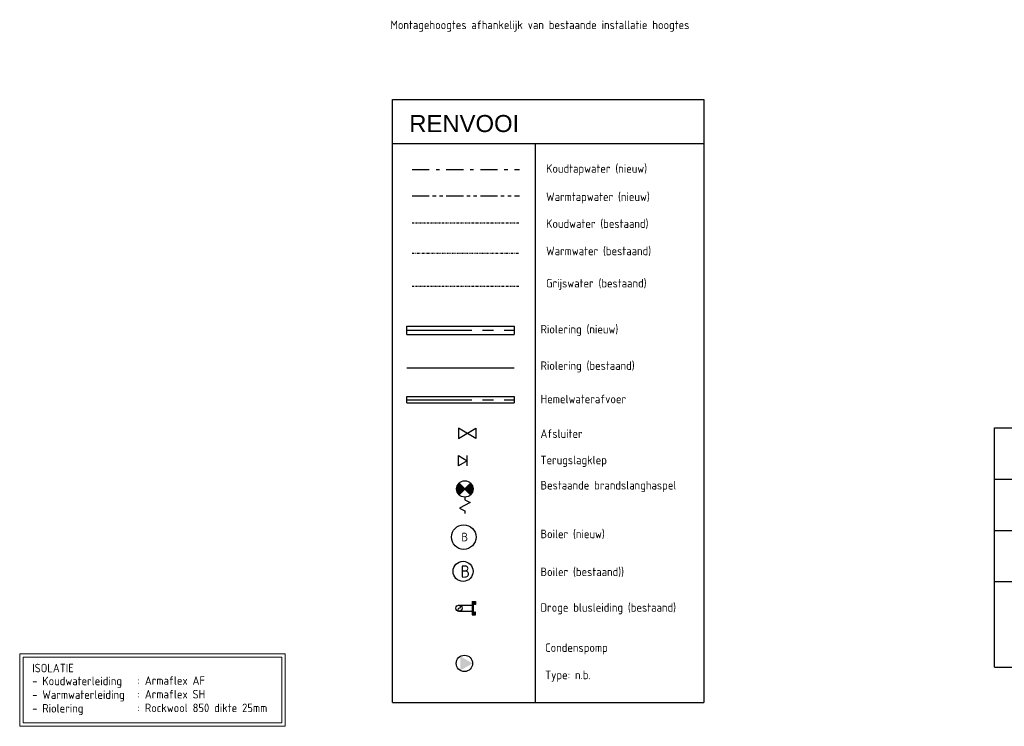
# Model space of a CAD drawing. Header units: millimetres. Extents: x -71760 to 24237, y -1029 to 51282.
# Tile 6 of 9: x -6041 to 8379, y 8216 to 18559. Entities that reach past the tile are written whole.
import ezdxf
from ezdxf.enums import TextEntityAlignment as Align

# ---------------------------------------------------------------- set-up
doc = ezdxf.new("R2010")
doc.units = ezdxf.units.MM
doc.header["$LTSCALE"] = 50
for name, pattern in [('2322106', [47, 5, -2, 5, -2, 5, -2, 5, -2, 5, -2, 5, -7]), ('2322109', [10, 5, -2, 1, -2]), ('2322110', [10, 5, -1, 1, -1, 1, -1]), ('CENTER2', [28.575, 19.05, -3.175, 3.175, -3.175]), ('KOUDWATERTAP', [1.1, 0.5, -0.25, 0.1, -0.25]), ('WARMWATERTAP', [1.45, 0.5, -0.25, 0.1, -0.25, 0.1, -0.25])]:
    doc.linetypes.add(name, pattern=pattern)
for name, color, linetype in [('52', 3, 'Continuous'), ('Bestaande grijswater', 102, 'KOUDWATERTAP'), ('Bestaande warmwater', 30, 'Continuous'), ('SANCODE$0$sancode', 2, 'Continuous'), ('WL521---_D', 112, 'Continuous'), ('WL521---_HARTLIJN', 7, 'Continuous'), ('WL522---_VWA', 2, 'Continuous'), ('WL524---_D', 192, 'Continuous'), ('WL524---_HARTLIJN', 7, 'Continuous'), ('WL531---', 132, 'Continuous'), ('WL5310--Bestaande_KW', 180, 'KOUDWATERTAP'), ('WL532---', 12, 'Continuous'), ('WL532---_DBL', 6, 'Continuous'), ('WL561---', 10, 'Continuous'), ('WM524---', 2, 'Continuous'), ('WM570---_RETOUR', 2, 'Continuous'), ('WM570---_TOEVOER', 2, 'Continuous')]:
    doc.layers.add(name, color=color, linetype=linetype)
doc.styles.add('arial', font='ARIAL.TTF', dxfattribs={"height": 5})
doc.styles.add('BURO-018', font='ISO96.shx', dxfattribs={"height": 90})
doc.styles.add('BURO-025', font='ISO96.shx', dxfattribs={"height": 125})
doc.styles.add('ISO', font='ISO.SHX')

# ---------------------------------------------------------------- blocks, each defined once
blk = doc.blocks.new('3048311')
at = {"color": 0, "linetype": 'Continuous'}
for p, q in [((-2.5, 1.5), (0, 0)), ((-2.5, -1.5), (-2.5, 1.5)), ((0, 0), (-2.5, -1.5)), ((0, -1.5), (0, 1.5))]:
    blk.add_line(p, q, dxfattribs=at)
at = {"color": 0, "linetype": 'Continuous', "style": 'BURO-018', "flags": 1}
blk.add_attdef('CV_MATCODE', (0, 0), '', height=1.8, dxfattribs=at)
blk = doc.blocks.new('*U6')
at = {"color": 0, "ltscale": 10}
for p, q in [((0, 62), (1572, 62)), ((0, -62), (0, 62)), ((1572, 62), (1572, -62)), ((0, -62), (1572, -62))]:
    blk.add_line(p, q, dxfattribs=at)
at = {"layer": 'WL524---_HARTLIJN', "linetype": 'CENTER2'}
blk.add_line((0, 0), (1572, 0), dxfattribs=at)
at = {"layer": 'WL524---_D', "color": 1, "style": 'BURO-018'}
blk.add_attdef('POSNR', text='', height=90, dxfattribs=at).set_placement((0, 0), align=Align.MIDDLE)
blk = doc.blocks.new('3048301')
at = {"color": 0, "linetype": 'Continuous'}
for p, q in [((-2.5, 1.5), (2.5, -1.5)), ((-2.5, -1.5), (-2.5, 1.5)), ((2.5, 1.5), (-2.5, -1.5)), ((2.5, -1.5), (2.5, 1.5))]:
    blk.add_line(p, q, dxfattribs=at)
at = {"color": 0, "linetype": 'Continuous', "style": 'BURO-018', "flags": 1}
blk.add_attdef('CV_MATCODE', (0, 0), '', height=1.8, dxfattribs=at)
blk = doc.blocks.new('*U7')
at = {"color": 0, "ltscale": 10}
for p, q in [((0, 45), (1572, 45)), ((0, -45), (0, 45)), ((1572, 45), (1572, -45)), ((0, -45), (1572, -45))]:
    blk.add_line(p, q, dxfattribs=at)
at = {"layer": 'WL521---_HARTLIJN', "linetype": 'CENTER2'}
blk.add_line((0, 0), (1572, 0), dxfattribs=at)
at = {"layer": 'WL521---_D', "color": 1, "style": 'BURO-018'}
blk.add_attdef('POSNR', text='', height=90, dxfattribs=at).set_placement((0, 0), align=Align.MIDDLE)
blk = doc.blocks.new('23222206')
at = {"color": 0, "linetype": 'Continuous'}
for p, q in [((-1.06, -1.06), (1.06, 1.06)), ((-1.06, 1.06), (1.06, -1.06)), ((1.5, 0), (2, 0)), ((2, 0), (2.5, 1)), ((2.5, 1), (3.5, -1)), ((3.5, -1), (4, 0)), ((4, 0), (4.5, 0))]:
    blk.add_line(p, q, dxfattribs=at)
at = {"color": 0, "linetype": 'Continuous', "const_width": 1.5}
for points in [[(0.53, 0.53, 0.414214), (-0.53, 0.53, 1)], [(0.53, -0.53, -0.414214), (-0.53, -0.53, -1)]]:
    blk.add_lwpolyline(points, format="xyb", dxfattribs=at)
at = {"color": 0, "linetype": 'Continuous'}
blk.add_circle((0, 0), 1.5, dxfattribs=at)
at = {"color": 0, "linetype": 'Continuous', "style": 'BURO-018', "flags": 1}
blk.add_attdef('CV_MATCODE', (0, 0), '', height=1.8, dxfattribs=at)
blk = doc.blocks.new('BOILER')
for p, q in [((0.354, 0.354), (0.354, 0.354, 1)), ((-0.354, -0.354), (-0.354, -0.354, 1))]:
    blk.add_line(p, q)
for centre in [(0, 0), (0, 0, 1)]:
    blk.add_circle(centre, 0.5)
at = {"color": 0, "linetype": 'Continuous', "style": 'BURO-018', "flags": 1}
blk.add_attdef('CV_MATCODE', (0, 0), '', height=1.8, dxfattribs=at)
blk = doc.blocks.new('3048507')
at = {"color": 0, "linetype": 'Continuous'}
blk.add_circle((0, 0), 3, dxfattribs=at)
blk.add_solid([(-1.5, 2.6), (3, 0), (-1.5, -2.6)], dxfattribs=at)
at = {"color": 0, "linetype": 'Continuous', "style": 'BURO-018', "flags": 1}
blk.add_attdef('CV_MATCODE', (0, 0), '', height=1.8, dxfattribs=at)

msp = doc.modelspace()

# ---------------------------------------------------------------- linework, layer by layer
at = {"color": 3}
for p, q in [((-580, 8562), (-580, 17392)), ((-580, 17392), (3980, 17392)), ((3980, 17392), (3980, 8562)), ((-580, 16746), (3980, 16746)), ((1507, 16746), (1507, 8562)), ((-580, 8562), (3980, 8562))]:
    msp.add_line(p, q, dxfattribs=at)
at = {"layer": 'Bestaande grijswater', "linetype": 'KOUDWATERTAP'}
msp.add_line((-294, 14656), (1278, 14656), dxfattribs=at)
at = {"layer": 'Bestaande warmwater', "linetype": 'WARMWATERTAP'}
msp.add_line((-294, 15140), (1278, 15140), dxfattribs=at)
at = {"layer": 'Bestaande warmwater'}
msp.add_circle((452, 10484), 147, dxfattribs=at)
at = {"layer": 'SANCODE$0$sancode', "color": 4}
for p, q in [((8237, 9083), (8237, 12583)), ((8237, 10333), (24237, 10333)), ((8237, 9083), (24237, 9083))]:
    msp.add_line(p, q, dxfattribs=at)
at = {"layer": 'SANCODE$0$sancode'}
for p, q in [((8237, 12583), (24237, 12583)), ((8237, 11833), (24237, 11833)), ((8237, 11083), (24237, 11083))]:
    msp.add_line(p, q, dxfattribs=at)
at = {"layer": 'WL522---_VWA'}
msp.add_line((-374, 13465), (1198, 13465), dxfattribs=at)
at = {"layer": 'WL531---', "linetype": '2322109'}
msp.add_line((-294, 16364), (1278, 16364), dxfattribs=at)
at = {"layer": 'WL5310--Bestaande_KW', "linetype": 'KOUDWATERTAP'}
msp.add_line((-294, 15585), (1278, 15585), dxfattribs=at)
at = {"layer": 'WL532---', "linetype": '2322110'}
msp.add_line((-294, 15979), (1278, 15979), dxfattribs=at)
at = {"layer": 'WL532---_DBL'}
for p, q in [((392, 9990), (584, 9990)), ((584, 10044), (584, 9846)), ((584, 10044), (634, 10044)), ((600, 10028), (600, 9862)), ((620, 10028), (600, 10028)), ((620, 10001), (620, 10028)), ((634, 10001), (620, 10001)), ((634, 10044), (634, 10001)), ((392, 9900), (584, 9900)), ((584, 9846), (634, 9846)), ((620, 9862), (600, 9862)), ((634, 9888), (620, 9888)), ((620, 9888), (620, 9862)), ((634, 9846), (634, 9888))]:
    msp.add_line(p, q, dxfattribs=at)
msp.add_circle((392, 9945), 45, dxfattribs=at)
for centre, radius, start, end in [((391, 9967), 22.5, 272.4, 87.6), ((396, 9922), 22.9, 100.5087, 259.4913)]:
    msp.add_arc(centre, radius, start, end, dxfattribs=at)
at = {"layer": 'WM570---_TOEVOER', "lineweight": 0}
for points in [[(-6041, 9277), (-2151, 9277), (-2151, 8216), (-6041, 8216)], [(-5991, 9227), (-2201, 9227), (-2201, 8266), (-5991, 8266)]]:
    msp.add_lwpolyline(points, close=True, dxfattribs=at)

# ---------------------------------------------------------------- block references
at = {"layer": 'WL521---_D'}
msp.add_blockref('*U7', (-374, 12996), dxfattribs=at)
at = {"layer": 'WL524---_D'}
msp.add_blockref('*U6', (-374, 14012), dxfattribs=at)
at = {"layer": 'WL524---_D', "linetype": '2322106', "xscale": 40, "yscale": 40, "zscale": 40}
msp.add_blockref('3048507', (472, 9137), dxfattribs=at)
at = {"layer": 'WL531---', "color": 2, "xscale": 50, "yscale": 50, "zscale": 50, "rotation": 180}
msp.add_blockref('3048301', (512, 12504), dxfattribs=at)
at = {"layer": 'WL531---', "color": 2, "linetype": '2322109', "xscale": 80, "yscale": 80, "zscale": 80, "rotation": 270}
msp.add_blockref('23222206', (478, 11690), dxfattribs=at)
at = {"layer": 'WL561---', "color": 2, "xscale": 50, "yscale": 50, "zscale": 50}
msp.add_blockref('3048311', (512, 12104), dxfattribs=at)
at = {"layer": 'WL561---', "linetype": '2322109', "xscale": 360, "yscale": 360, "zscale": 360}
msp.add_blockref('BOILER', (462, 10986), dxfattribs=at)

# ---------------------------------------------------------------- texts
at = {"color": 3, "style": 'arial'}
msp.add_text('RENVOOI', height=250, dxfattribs=at).set_placement((-336, 16914))
at = {"layer": '52', "color": 7, "style": 'ISO'}
msp.add_text('B', height=180, dxfattribs=at).set_placement((416, 10392))
at = {"layer": 'WL561---', "linetype": '2322109', "style": 'BURO-025'}
msp.add_text('B', height=125, dxfattribs=at).set_placement((429, 10924))
at = {"layer": 'WM524---', "color": 2, "style": 'BURO-025'}
for s, p in [('Montagehoogtes afhankelijk van bestaande installatie hoogtes', (-612, 18421)), ('Koudtapwater (nieuw)', (1668, 16318)), ('Warmtapwater (nieuw)', (1668, 15905)), ('Koudwater (bestaand)', (1668, 15511)), ('Warmwater (bestaand)', (1668, 15111)), ('Grijswater (bestaand)', (1668, 14639)), ('Riolering (nieuw)', (1587, 13966)), ('Riolering (bestaand)', (1587, 13433)), ('Hemelwaterafvoer', (1587, 12944)), ('Afsluiter', (1586, 12437)), ('Terugslagklep', (1586, 12051)), ('Bestaande brandslanghaspel', (1586, 11682)), ('Boiler (nieuw)', (1586, 10969)), ('Boiler (bestaand))', (1586, 10415)), ('Droge blusleiding (bestaand)', (1586, 9893))]:
    msp.add_text(s, height=125, dxfattribs=at).set_placement(p)
at = {"layer": 'WM570---_RETOUR', "style": 'BURO-025'}
for s, p in [('Condenspomp', (1654, 9305)), ('Type: n.b.', (1654, 8905))]:
    msp.add_text(s, height=125, dxfattribs=at).set_placement(p)
at = {"layer": 'WM570---_TOEVOER', "lineweight": 0, "style": 'BURO-025'}
for s, p in [('ISOLATIE', (-5858, 9006)), ('- Koudwaterleiding', (-5858, 8817)), (': Armaflex AF', (-4316, 8823)), ('- Warmwaterleiding', (-5858, 8617)), (': Armaflex SH', (-4316, 8623)), ('- Riolering', (-5858, 8417)), (': Rockwool 850 dikte 25mm', (-4316, 8423))]:
    msp.add_text(s, height=125, dxfattribs=at).set_placement(p)

doc.saveas('drawing.dxf')
